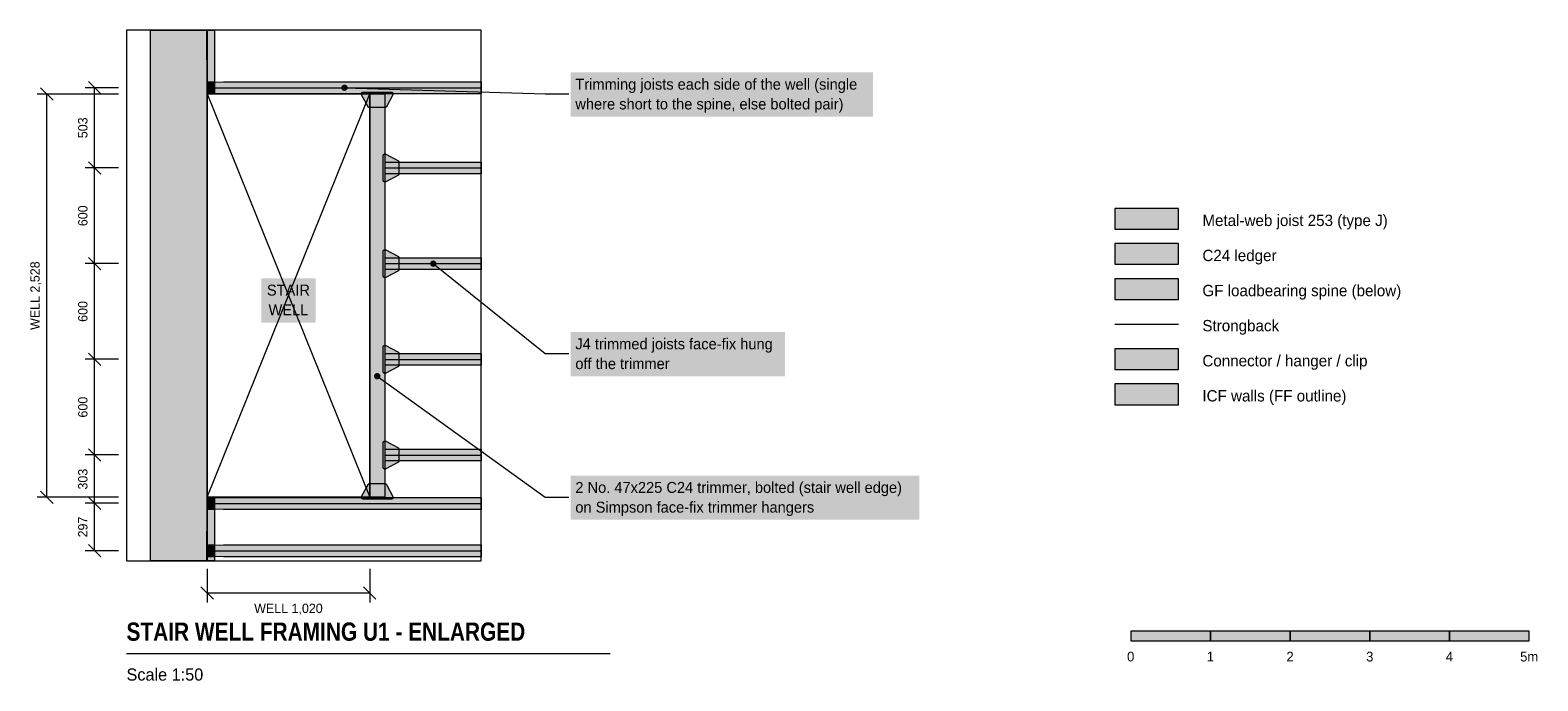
# Model space of a CAD drawing. Header units: millimetres. Extents: x -754 to 8705, y 1433 to 5512.
import ezdxf
from ezdxf.enums import TextEntityAlignment as Align

# ---------------------------------------------------------------- set-up
doc = ezdxf.new("R2010")
doc.units = ezdxf.units.MM
doc.linetypes.add('DASHED', pattern=[1.524, 1.27, -0.254])
for name, color, linetype in [('FILL-C_595961', 7, 'Continuous'), ('FILL-C_B27326', 7, 'Continuous'), ('FILL-EPS', 7, 'Continuous'), ('FILL-INK', 7, 'Continuous'), ('FILL-LIGHT', 7, 'Continuous'), ('FILL-TIMBER', 7, 'Continuous'), ('FILL-TLS_BLUE', 7, 'Continuous'), ('FILL-WHITE', 7, 'Continuous'), ('LINE-C_735940', 7, 'Continuous'), ('LINE-C_B27326', 7, 'Continuous'), ('LINE-GREY', 7, 'Continuous'), ('LINE-INK', 7, 'Continuous'), ('LINE-RED-DASH', 7, 'DASHED'), ('LINE-STEEL_GREY', 7, 'Continuous'), ('LINE-STEEL_GREY-DASH', 7, 'DASHED'), ('LINE-TLS_BLUE', 7, 'Continuous'), ('TEXT-C_B27326', 7, 'Continuous'), ('TEXT-INK', 7, 'Continuous'), ('TEXT-STEEL_GREY', 7, 'Continuous'), ('TEXT-TLS_BLUE', 7, 'Continuous')]:
    doc.layers.add(name, color=color, linetype=linetype)
doc.styles.add('OpenSansCondensed-Bold', font='OpenSansCondensed-Bold.ttf')

msp = doc.modelspace()

# ---------------------------------------------------------------- hatches: boundary and pattern name
at = {"layer": 'FILL-C_595961', "true_color": 0x595961}
h = msp.add_hatch(color=251, dxfattribs=at)
h.dxf.hatch_style = 1
h.paths.add_polyline_path([(1373, 5027.5), (1372, 5027.7), (1371.1, 5027.9), (1370.2, 5028.3), (1369.3, 5028.7), (1368.4, 5029.2), (1367.7, 5029.8), (1366.9, 5030.4), (1366.3, 5031.2), (1365.7, 5032), (1365.2, 5032.8), (1325.2, 5107.8), (1324.8, 5108.7), (1324.4, 5109.6), (1324.2, 5110.6), (1324, 5111.5), (1324, 5112.5), (1324, 5114.5), (1324, 5115.5), (1324.2, 5116.5), (1324.4, 5117.4), (1324.8, 5118.3), (1325.2, 5119.2), (1325.7, 5120.1), (1326.3, 5120.8), (1326.9, 5121.6), (1327.7, 5122.2), (1328.4, 5122.8), (1329.3, 5123.3), (1330.2, 5123.7), (1331.1, 5124.1), (1332, 5124.3), (1333, 5124.5), (1334, 5124.5), (1512, 5124.5), (1513, 5124.5), (1514, 5124.3), (1514.9, 5124.1), (1515.8, 5123.7), (1516.7, 5123.3), (1517.6, 5122.8), (1518.3, 5122.2), (1519.1, 5121.6), (1519.7, 5120.8), (1520.3, 5120.1), (1520.8, 5119.2), (1521.2, 5118.3), (1521.6, 5117.4), (1521.8, 5116.5), (1522, 5115.5), (1522, 5114.5), (1522, 5112.5), (1522, 5111.5), (1521.8, 5110.6), (1521.6, 5109.6), (1521.2, 5108.7), (1520.8, 5107.8), (1480.8, 5032.8), (1480.3, 5032), (1479.7, 5031.2), (1479.1, 5030.4), (1478.3, 5029.8), (1477.6, 5029.2), (1476.7, 5028.7), (1475.8, 5028.3), (1474.9, 5027.9), (1474, 5027.7), (1473, 5027.5), (1472, 5027.5), (1374, 5027.5)])
h = msp.add_hatch(color=251, dxfattribs=at)
h.dxf.hatch_style = 1
h.paths.add_polyline_path([(1470, 4560.6), (1469, 4560.8), (1468.1, 4561), (1467.2, 4561.4), (1466.3, 4561.8), (1465.4, 4562.3), (1464.7, 4562.9), (1463.9, 4563.5), (1463.3, 4564.3), (1462.7, 4565), (1462.2, 4565.9), (1461.8, 4566.8), (1461.4, 4567.7), (1461.2, 4568.6), (1461, 4569.6), (1461, 4570.6), (1461, 4726.6), (1461, 4727.6), (1461.2, 4728.6), (1461.4, 4729.5), (1461.8, 4730.4), (1462.2, 4731.3), (1462.7, 4732.2), (1463.3, 4732.9), (1463.9, 4733.7), (1464.7, 4734.3), (1465.4, 4734.9), (1466.3, 4735.4), (1467.2, 4735.8), (1468.1, 4736.2), (1469, 4736.4), (1470, 4736.6), (1471, 4736.6), (1473, 4736.6), (1474, 4736.6), (1474.9, 4736.4), (1475.9, 4736.2), (1476.8, 4735.8), (1477.7, 4735.4), (1552.7, 4695.4), (1553.5, 4694.9), (1554.3, 4694.3), (1555.1, 4693.7), (1555.7, 4692.9), (1556.3, 4692.2), (1556.8, 4691.3), (1557.2, 4690.4), (1557.6, 4689.5), (1557.8, 4688.6), (1558, 4687.6), (1558, 4686.6), (1558, 4610.6), (1558, 4609.6), (1557.8, 4608.6), (1557.6, 4607.7), (1557.2, 4606.8), (1556.8, 4605.9), (1556.3, 4605), (1555.7, 4604.3), (1555.1, 4603.5), (1554.3, 4602.9), (1553.5, 4602.3), (1552.7, 4601.8), (1477.7, 4561.8), (1476.8, 4561.4), (1475.9, 4561), (1474.9, 4560.8), (1474, 4560.6), (1473, 4560.6), (1471, 4560.6)])
h = msp.add_hatch(color=251, dxfattribs=at)
h.dxf.hatch_style = 1
h.paths.add_polyline_path([(1470, 3960.6), (1469, 3960.8), (1468.1, 3961), (1467.2, 3961.4), (1466.3, 3961.8), (1465.4, 3962.3), (1464.7, 3962.9), (1463.9, 3963.5), (1463.3, 3964.3), (1462.7, 3965), (1462.2, 3965.9), (1461.8, 3966.8), (1461.4, 3967.7), (1461.2, 3968.6), (1461, 3969.6), (1461, 3970.6), (1461, 4126.6), (1461, 4127.6), (1461.2, 4128.6), (1461.4, 4129.5), (1461.8, 4130.4), (1462.2, 4131.3), (1462.7, 4132.2), (1463.3, 4132.9), (1463.9, 4133.7), (1464.7, 4134.3), (1465.4, 4134.9), (1466.3, 4135.4), (1467.2, 4135.8), (1468.1, 4136.2), (1469, 4136.4), (1470, 4136.6), (1471, 4136.6), (1473, 4136.6), (1474, 4136.6), (1474.9, 4136.4), (1475.9, 4136.2), (1476.8, 4135.8), (1477.7, 4135.4), (1552.7, 4095.4), (1553.5, 4094.9), (1554.3, 4094.3), (1555.1, 4093.7), (1555.7, 4092.9), (1556.3, 4092.2), (1556.8, 4091.3), (1557.2, 4090.4), (1557.6, 4089.5), (1557.8, 4088.6), (1558, 4087.6), (1558, 4086.6), (1558, 4010.6), (1558, 4009.6), (1557.8, 4008.6), (1557.6, 4007.7), (1557.2, 4006.8), (1556.8, 4005.9), (1556.3, 4005), (1555.7, 4004.3), (1555.1, 4003.5), (1554.3, 4002.9), (1553.5, 4002.3), (1552.7, 4001.8), (1477.7, 3961.8), (1476.8, 3961.4), (1475.9, 3961), (1474.9, 3960.8), (1474, 3960.6), (1473, 3960.6), (1471, 3960.6)])
h = msp.add_hatch(color=251, dxfattribs=at)
h.dxf.hatch_style = 1
h.paths.add_polyline_path([(1470, 3360.6), (1469, 3360.8), (1468.1, 3361), (1467.2, 3361.4), (1466.3, 3361.8), (1465.4, 3362.3), (1464.7, 3362.9), (1463.9, 3363.5), (1463.3, 3364.3), (1462.7, 3365), (1462.2, 3365.9), (1461.8, 3366.8), (1461.4, 3367.7), (1461.2, 3368.6), (1461, 3369.6), (1461, 3370.6), (1461, 3526.6), (1461, 3527.6), (1461.2, 3528.6), (1461.4, 3529.5), (1461.8, 3530.4), (1462.2, 3531.3), (1462.7, 3532.2), (1463.3, 3532.9), (1463.9, 3533.7), (1464.7, 3534.3), (1465.4, 3534.9), (1466.3, 3535.4), (1467.2, 3535.8), (1468.1, 3536.2), (1469, 3536.4), (1470, 3536.6), (1471, 3536.6), (1473, 3536.6), (1474, 3536.6), (1474.9, 3536.4), (1475.9, 3536.2), (1476.8, 3535.8), (1477.7, 3535.4), (1552.7, 3495.4), (1553.5, 3494.9), (1554.3, 3494.3), (1555.1, 3493.7), (1555.7, 3492.9), (1556.3, 3492.2), (1556.8, 3491.3), (1557.2, 3490.4), (1557.6, 3489.5), (1557.8, 3488.6), (1558, 3487.6), (1558, 3486.6), (1558, 3410.6), (1558, 3409.6), (1557.8, 3408.6), (1557.6, 3407.7), (1557.2, 3406.8), (1556.8, 3405.9), (1556.3, 3405), (1555.7, 3404.3), (1555.1, 3403.5), (1554.3, 3402.9), (1553.5, 3402.3), (1552.7, 3401.8), (1477.7, 3361.8), (1476.8, 3361.4), (1475.9, 3361), (1474.9, 3360.8), (1474, 3360.6), (1473, 3360.6), (1471, 3360.6)])
h = msp.add_hatch(color=251, dxfattribs=at)
h.dxf.hatch_style = 1
h.paths.add_polyline_path([(6050, 3384.5), (6450, 3384.5), (6450, 3514.5), (6050, 3514.5)])
h = msp.add_hatch(color=251, dxfattribs=at)
h.dxf.hatch_style = 1
h.paths.add_polyline_path([(1470, 2760.6), (1469, 2760.8), (1468.1, 2761), (1467.2, 2761.4), (1466.3, 2761.8), (1465.4, 2762.3), (1464.7, 2762.9), (1463.9, 2763.5), (1463.3, 2764.3), (1462.7, 2765), (1462.2, 2765.9), (1461.8, 2766.8), (1461.4, 2767.7), (1461.2, 2768.6), (1461, 2769.6), (1461, 2770.6), (1461, 2926.6), (1461, 2927.6), (1461.2, 2928.6), (1461.4, 2929.5), (1461.8, 2930.4), (1462.2, 2931.3), (1462.7, 2932.2), (1463.3, 2932.9), (1463.9, 2933.7), (1464.7, 2934.3), (1465.4, 2934.9), (1466.3, 2935.4), (1467.2, 2935.8), (1468.1, 2936.2), (1469, 2936.4), (1470, 2936.6), (1471, 2936.6), (1473, 2936.6), (1474, 2936.6), (1474.9, 2936.4), (1475.9, 2936.2), (1476.8, 2935.8), (1477.7, 2935.4), (1552.7, 2895.4), (1553.5, 2894.9), (1554.3, 2894.3), (1555.1, 2893.7), (1555.7, 2892.9), (1556.3, 2892.2), (1556.8, 2891.3), (1557.2, 2890.4), (1557.6, 2889.5), (1557.8, 2888.6), (1558, 2887.6), (1558, 2886.6), (1558, 2810.6), (1558, 2809.6), (1557.8, 2808.6), (1557.6, 2807.7), (1557.2, 2806.8), (1556.8, 2805.9), (1556.3, 2805), (1555.7, 2804.3), (1555.1, 2803.5), (1554.3, 2802.9), (1553.5, 2802.3), (1552.7, 2801.8), (1477.7, 2761.8), (1476.8, 2761.4), (1475.9, 2761), (1474.9, 2760.8), (1474, 2760.6), (1473, 2760.6), (1471, 2760.6)])
h = msp.add_hatch(color=251, dxfattribs=at)
h.dxf.hatch_style = 1
h.paths.add_polyline_path([(1333, 2572.5), (1332, 2572.7), (1331.1, 2572.9), (1330.2, 2573.3), (1329.3, 2573.7), (1328.4, 2574.2), (1327.7, 2574.8), (1326.9, 2575.4), (1326.3, 2576.2), (1325.7, 2576.9), (1325.2, 2577.8), (1324.8, 2578.7), (1324.4, 2579.6), (1324.2, 2580.5), (1324, 2581.5), (1324, 2582.5), (1324, 2584.5), (1324, 2585.5), (1324.2, 2586.4), (1324.4, 2587.4), (1324.8, 2588.3), (1325.2, 2589.2), (1365.2, 2664.2), (1365.7, 2665), (1366.3, 2665.8), (1366.9, 2666.6), (1367.7, 2667.2), (1368.4, 2667.8), (1369.3, 2668.3), (1370.2, 2668.7), (1371.1, 2669.1), (1372, 2669.3), (1373, 2669.5), (1374, 2669.5), (1472, 2669.5), (1473, 2669.5), (1474, 2669.3), (1474.9, 2669.1), (1475.8, 2668.7), (1476.7, 2668.3), (1477.6, 2667.8), (1478.3, 2667.2), (1479.1, 2666.6), (1479.7, 2665.8), (1480.3, 2665), (1480.8, 2664.2), (1520.8, 2589.2), (1521.2, 2588.3), (1521.6, 2587.4), (1521.8, 2586.4), (1522, 2585.5), (1522, 2584.5), (1522, 2582.5), (1522, 2581.5), (1521.8, 2580.5), (1521.6, 2579.6), (1521.2, 2578.7), (1520.8, 2577.8), (1520.3, 2576.9), (1519.7, 2576.2), (1519.1, 2575.4), (1518.3, 2574.8), (1517.6, 2574.2), (1516.7, 2573.7), (1515.8, 2573.3), (1514.9, 2572.9), (1514, 2572.7), (1513, 2572.5), (1512, 2572.5), (1334, 2572.5)])
at = {"layer": 'FILL-C_B27326', "true_color": 0xb27326}
h = msp.add_hatch(color=35, dxfattribs=at)
h.dxf.hatch_style = 1
h.paths.add_polyline_path([(1376, 5112.5), (1470, 5112.5), (1470, 2584.5), (1376, 2584.5)])
h = msp.add_hatch(color=35, dxfattribs=at)
h.dxf.hatch_style = 1
h.paths.add_polyline_path([(1443, 3342.9), (1442.3, 3348.1), (1440.3, 3352.9), (1437.1, 3357), (1433, 3360.2), (1428.2, 3362.2), (1423, 3362.9), (1417.8, 3362.2), (1413, 3360.2), (1408.9, 3357), (1405.7, 3352.9), (1403.7, 3348.1), (1403, 3342.9), (1403.7, 3337.7), (1405.7, 3332.9), (1408.9, 3328.8), (1413, 3325.6), (1417.8, 3323.6), (1423, 3322.9), (1428.2, 3323.6), (1433, 3325.6), (1437.1, 3328.8), (1440.3, 3332.9), (1442.3, 3337.7)])
at = {"layer": 'FILL-EPS', "true_color": 0xd9e8f7}
h = msp.add_hatch(color=254, dxfattribs=at)
h.dxf.hatch_style = 1
h.paths.add_polyline_path([(358.6, 5115.5), (358.6, 5187.5), (458.3, 5188.7), (2076, 5188.7), (2076, 5114.3), (458.3, 5114.3)])
h = msp.add_hatch(color=254, dxfattribs=at)
h.dxf.hatch_style = 1
h.paths.add_polyline_path([(1473, 4612.6), (1473, 4684.6), (1528, 4685.8), (2076, 4685.8), (2076, 4611.4), (1528, 4611.4)])
h = msp.add_hatch(color=254, dxfattribs=at)
h.dxf.hatch_style = 1
h.paths.add_polyline_path([(6050, 4264.5), (6450, 4264.5), (6450, 4394.5), (6050, 4394.5)])
h = msp.add_hatch(color=254, dxfattribs=at)
h.dxf.hatch_style = 1
h.paths.add_polyline_path([(1473, 4012.6), (1473, 4084.6), (1528, 4085.8), (2076, 4085.8), (2076, 4011.4), (1528, 4011.4)])
h = msp.add_hatch(color=254, dxfattribs=at)
h.dxf.hatch_style = 1
h.paths.add_polyline_path([(1473, 3412.6), (1473, 3484.6), (1528, 3485.8), (2076, 3485.8), (2076, 3411.4), (1528, 3411.4)])
h = msp.add_hatch(color=254, dxfattribs=at)
h.dxf.hatch_style = 1
h.paths.add_polyline_path([(1473, 2812.6), (1473, 2884.6), (1528, 2885.8), (2076, 2885.8), (2076, 2811.4), (1528, 2811.4)])
h = msp.add_hatch(color=254, dxfattribs=at)
h.dxf.hatch_style = 1
h.paths.add_polyline_path([(358.6, 2509.5), (358.6, 2581.5), (458.3, 2582.7), (2076, 2582.7), (2076, 2508.3), (458.3, 2508.3)])
h = msp.add_hatch(color=254, dxfattribs=at)
h.dxf.hatch_style = 1
h.paths.add_polyline_path([(358.6, 2212.6), (358.6, 2284.6), (458.3, 2285.8), (2076, 2285.8), (2076, 2211.4), (458.3, 2211.4)])
at = {"layer": 'FILL-INK', "true_color": 0x14141a}
h = msp.add_hatch(color=250, dxfattribs=at)
h.dxf.hatch_style = 1
h.paths.add_polyline_path([(6150, 1684.5), (6650, 1684.5), (6650, 1744.5), (6150, 1744.5)])
h = msp.add_hatch(color=250, dxfattribs=at)
h.dxf.hatch_style = 1
h.paths.add_polyline_path([(7150, 1684.5), (7650, 1684.5), (7650, 1744.5), (7150, 1744.5)])
h = msp.add_hatch(color=250, dxfattribs=at)
h.dxf.hatch_style = 1
h.paths.add_polyline_path([(8150, 1684.5), (8650, 1684.5), (8650, 1744.5), (8150, 1744.5)])
at = {"layer": 'FILL-LIGHT', "true_color": 0xdedee0}
h = msp.add_hatch(color=254, dxfattribs=at)
h.dxf.hatch_style = 1
h.paths.add_polyline_path([(0, 5512.5), (355.6, 5512.5), (355.6, 2184.5), (0, 2184.5)])
h = msp.add_hatch(color=254, dxfattribs=at)
h.dxf.hatch_style = 1
h.paths.add_polyline_path([(6050, 3164.5), (6450, 3164.5), (6450, 3294.5), (6050, 3294.5)])
at = {"layer": 'FILL-TIMBER', "true_color": 0xedcc99}
h = msp.add_hatch(color=31, dxfattribs=at)
h.dxf.hatch_style = 1
h.paths.add_polyline_path([(353.6, 5504.5), (355.6, 5504.5), (355.6, 5326.5), (353.6, 5326.5)])
h = msp.add_hatch(color=31, dxfattribs=at)
h.dxf.hatch_style = 1
h.paths.add_polyline_path([(355.6, 5512.5), (402.6, 5512.5), (402.6, 5115.5), (355.6, 5115.5)])
h = msp.add_hatch(color=31, dxfattribs=at)
h.dxf.hatch_style = 1
h.paths.add_polyline_path([(358.6, 5189), (402.6, 5189), (402.6, 5114), (358.6, 5114)])
h = msp.add_hatch(color=31, dxfattribs=at)
h.dxf.hatch_style = 1
h.paths.add_polyline_path([(6050, 4044.5), (6450, 4044.5), (6450, 4174.5), (6050, 4174.5)])
at = {"layer": 'FILL-TIMBER', "true_color": 0xe6dbcc}
h = msp.add_hatch(color=254, dxfattribs=at)
h.dxf.hatch_style = 1
h.paths.add_polyline_path([(6050, 3824.5), (6450, 3824.5), (6450, 3954.5), (6050, 3954.5)])
at = {"layer": 'FILL-TIMBER', "true_color": 0xedcc99}
h = msp.add_hatch(color=31, dxfattribs=at)
h.dxf.hatch_style = 1
h.paths.add_polyline_path([(355.6, 2581.5), (402.6, 2581.5), (402.6, 2184.5), (355.6, 2184.5)])
h = msp.add_hatch(color=31, dxfattribs=at)
h.dxf.hatch_style = 1
h.paths.add_polyline_path([(358.6, 2583), (402.6, 2583), (402.6, 2508), (358.6, 2508)])
h = msp.add_hatch(color=31, dxfattribs=at)
h.dxf.hatch_style = 1
h.paths.add_polyline_path([(353.6, 2370.5), (355.6, 2370.5), (355.6, 2192.5), (353.6, 2192.5)])
h = msp.add_hatch(color=31, dxfattribs=at)
h.dxf.hatch_style = 1
h.paths.add_polyline_path([(358.6, 2286.1), (402.6, 2286.1), (402.6, 2211.1), (358.6, 2211.1)])
at = {"layer": 'FILL-TLS_BLUE', "true_color": 0x1a5999}
h = msp.add_hatch(color=154, dxfattribs=at)
h.dxf.hatch_style = 1
h.paths.add_polyline_path([(1237.3, 5151.5), (1236.6, 5156.7), (1234.6, 5161.5), (1231.4, 5165.6), (1227.3, 5168.8), (1222.5, 5170.8), (1217.3, 5171.5), (1212.1, 5170.8), (1207.3, 5168.8), (1203.2, 5165.6), (1200, 5161.5), (1198, 5156.7), (1197.3, 5151.5), (1198, 5146.3), (1200, 5141.5), (1203.2, 5137.4), (1207.3, 5134.2), (1212.1, 5132.2), (1217.3, 5131.5), (1222.5, 5132.2), (1227.3, 5134.2), (1231.4, 5137.4), (1234.6, 5141.5), (1236.6, 5146.3)])
h = msp.add_hatch(color=154, dxfattribs=at)
h.dxf.hatch_style = 1
h.paths.add_polyline_path([(1794.5, 4048.6), (1793.8, 4053.8), (1791.8, 4058.6), (1788.6, 4062.7), (1784.5, 4065.9), (1779.7, 4067.9), (1774.5, 4068.6), (1769.3, 4067.9), (1764.5, 4065.9), (1760.4, 4062.7), (1757.2, 4058.6), (1755.2, 4053.8), (1754.5, 4048.6), (1755.2, 4043.4), (1757.2, 4038.6), (1760.4, 4034.5), (1764.5, 4031.3), (1769.3, 4029.3), (1774.5, 4028.6), (1779.7, 4029.3), (1784.5, 4031.3), (1788.6, 4034.5), (1791.8, 4038.6), (1793.8, 4043.4)])
at = {"layer": 'FILL-WHITE', "true_color": 0xffffff}
h = msp.add_hatch(color=7, dxfattribs=at)
h.dxf.hatch_style = 1
h.paths.add_polyline_path([(2636, 4970.6), (4532.7, 4970.6), (4532.7, 5248.2), (2636, 5248.2)])
h = msp.add_hatch(color=7, dxfattribs=at)
h.dxf.hatch_style = 1
h.paths.add_polyline_path([(695.5, 3679.7), (1036.1, 3679.7), (1036.1, 3957.3), (695.5, 3957.3)])
h = msp.add_hatch(color=7, dxfattribs=at)
h.dxf.hatch_style = 1
h.paths.add_polyline_path([(2636, 3342.6), (3982.3, 3342.6), (3982.3, 3620.2), (2636, 3620.2)])
h = msp.add_hatch(color=7, dxfattribs=at)
h.dxf.hatch_style = 1
h.paths.add_polyline_path([(2636, 2442.6), (4824, 2442.6), (4824, 2720.2), (2636, 2720.2)])
h = msp.add_hatch(color=7, dxfattribs=at)
h.dxf.hatch_style = 1
h.paths.add_polyline_path([(6650, 1684.5), (7150, 1684.5), (7150, 1744.5), (6650, 1744.5)])
h = msp.add_hatch(color=7, dxfattribs=at)
h.dxf.hatch_style = 1
h.paths.add_polyline_path([(7650, 1684.5), (8150, 1684.5), (8150, 1744.5), (7650, 1744.5)])

# ---------------------------------------------------------------- linework, layer by layer
at = {"layer": 'LINE-C_735940', "lineweight": 5}
msp.add_lwpolyline([(6050, 3824.5), (6450, 3824.5), (6450, 3954.5), (6050, 3954.5)], close=True, dxfattribs=at)
at = {"layer": 'LINE-C_B27326', "lineweight": 5}
for p, q in [((1423, 3342.9), (2476, 2584.5)), ((2476, 2584.5), (2626, 2584.5))]:
    msp.add_line(p, q, dxfattribs=at)
for points in [[(353.6, 5504.5), (355.6, 5504.5), (355.6, 5326.5), (353.6, 5326.5)], [(355.6, 5512.5), (402.6, 5512.5), (402.6, 5115.5), (355.6, 5115.5)], [(358.6, 5189), (402.6, 5189), (402.6, 5114), (358.6, 5114)], [(1376, 5112.5), (1470, 5112.5), (1470, 2584.5), (1376, 2584.5)], [(6050, 4044.5), (6450, 4044.5), (6450, 4174.5), (6050, 4174.5)], [(355.6, 2581.5), (402.6, 2581.5), (402.6, 2184.5), (355.6, 2184.5)], [(358.6, 2583), (402.6, 2583), (402.6, 2508), (358.6, 2508)], [(353.6, 2370.5), (355.6, 2370.5), (355.6, 2192.5), (353.6, 2192.5)], [(358.6, 2286.1), (402.6, 2286.1), (402.6, 2211.1), (358.6, 2211.1)]]:
    msp.add_lwpolyline(points, close=True, dxfattribs=at)
at = {"layer": 'LINE-GREY', "lineweight": 5}
for points in [[(0, 5512.5), (355.6, 5512.5), (355.6, 2184.5), (0, 2184.5)], [(6050, 3164.5), (6450, 3164.5), (6450, 3294.5), (6050, 3294.5)]]:
    msp.add_lwpolyline(points, close=True, dxfattribs=at)
at = {"layer": 'LINE-INK', "lineweight": 5}
for p, q in [((-200, 5112), (-710, 5112)), ((-611.1, 5073.1), (-688.9, 5150.9)), ((-650, 2584), (-650, 5112)), ((-200, 5152), (-410, 5152)), ((-311.1, 5113.1), (-388.9, 5190.9)), ((-350, 2249), (-350, 5152)), ((-200, 4649), (-410, 4649)), ((-311.1, 4610.1), (-388.9, 4687.9)), ((-311.1, 4010.1), (-388.9, 4087.9)), ((-200, 4049), (-410, 4049)), ((-200, 3449), (-410, 3449)), ((-311.1, 3410.1), (-388.9, 3487.9)), ((-200, 2849), (-410, 2849)), ((-311.1, 2810.1), (-388.9, 2887.9)), ((-200, 2584), (-710, 2584)), ((-611.1, 2545.1), (-688.9, 2622.9)), ((-311.1, 2507.1), (-388.9, 2584.9)), ((-200, 2546), (-410, 2546)), ((-311.1, 2210.1), (-388.9, 2287.9)), ((-200, 2249), (-410, 2249)), ((356, 2134.5), (356, 1924.5)), ((1376, 2134.5), (1376, 1924.5)), ((317.1, 2023.4), (394.9, 1945.6)), ((1337.1, 2023.4), (1414.9, 1945.6)), ((356, 1984.5), (1376, 1984.5)), ((-150, 1604.5), (2883.9, 1604.5))]:
    msp.add_line(p, q, dxfattribs=at)
for points in [[(1373, 5027.5), (1372, 5027.7), (1371.1, 5027.9), (1370.2, 5028.3), (1369.3, 5028.7), (1368.4, 5029.2), (1367.7, 5029.8), (1366.9, 5030.4), (1366.3, 5031.2), (1365.7, 5032), (1365.2, 5032.8), (1325.2, 5107.8), (1324.8, 5108.7), (1324.4, 5109.6), (1324.2, 5110.6), (1324, 5111.5), (1324, 5112.5), (1324, 5114.5), (1324, 5115.5), (1324.2, 5116.5), (1324.4, 5117.4), (1324.8, 5118.3), (1325.2, 5119.2), (1325.7, 5120.1), (1326.3, 5120.8), (1326.9, 5121.6), (1327.7, 5122.2), (1328.4, 5122.8), (1329.3, 5123.3), (1330.2, 5123.7), (1331.1, 5124.1), (1332, 5124.3), (1333, 5124.5), (1334, 5124.5), (1512, 5124.5), (1513, 5124.5), (1514, 5124.3), (1514.9, 5124.1), (1515.8, 5123.7), (1516.7, 5123.3), (1517.6, 5122.8), (1518.3, 5122.2), (1519.1, 5121.6), (1519.7, 5120.8), (1520.3, 5120.1), (1520.8, 5119.2), (1521.2, 5118.3), (1521.6, 5117.4), (1521.8, 5116.5), (1522, 5115.5), (1522, 5114.5), (1522, 5112.5), (1522, 5111.5), (1521.8, 5110.6), (1521.6, 5109.6), (1521.2, 5108.7), (1520.8, 5107.8), (1480.8, 5032.8), (1480.3, 5032), (1479.7, 5031.2), (1479.1, 5030.4), (1478.3, 5029.8), (1477.6, 5029.2), (1476.7, 5028.7), (1475.8, 5028.3), (1474.9, 5027.9), (1474, 5027.7), (1473, 5027.5), (1472, 5027.5), (1374, 5027.5)], [(1470, 4560.6), (1469, 4560.8), (1468.1, 4561), (1467.2, 4561.4), (1466.3, 4561.8), (1465.4, 4562.3), (1464.7, 4562.9), (1463.9, 4563.5), (1463.3, 4564.3), (1462.7, 4565), (1462.2, 4565.9), (1461.8, 4566.8), (1461.4, 4567.7), (1461.2, 4568.6), (1461, 4569.6), (1461, 4570.6), (1461, 4726.6), (1461, 4727.6), (1461.2, 4728.6), (1461.4, 4729.5), (1461.8, 4730.4), (1462.2, 4731.3), (1462.7, 4732.2), (1463.3, 4732.9), (1463.9, 4733.7), (1464.7, 4734.3), (1465.4, 4734.9), (1466.3, 4735.4), (1467.2, 4735.8), (1468.1, 4736.2), (1469, 4736.4), (1470, 4736.6), (1471, 4736.6), (1473, 4736.6), (1474, 4736.6), (1474.9, 4736.4), (1475.9, 4736.2), (1476.8, 4735.8), (1477.7, 4735.4), (1552.7, 4695.4), (1553.5, 4694.9), (1554.3, 4694.3), (1555.1, 4693.7), (1555.7, 4692.9), (1556.3, 4692.2), (1556.8, 4691.3), (1557.2, 4690.4), (1557.6, 4689.5), (1557.8, 4688.6), (1558, 4687.6), (1558, 4686.6), (1558, 4610.6), (1558, 4609.6), (1557.8, 4608.6), (1557.6, 4607.7), (1557.2, 4606.8), (1556.8, 4605.9), (1556.3, 4605), (1555.7, 4604.3), (1555.1, 4603.5), (1554.3, 4602.9), (1553.5, 4602.3), (1552.7, 4601.8), (1477.7, 4561.8), (1476.8, 4561.4), (1475.9, 4561), (1474.9, 4560.8), (1474, 4560.6), (1473, 4560.6), (1471, 4560.6)], [(1470, 3960.6), (1469, 3960.8), (1468.1, 3961), (1467.2, 3961.4), (1466.3, 3961.8), (1465.4, 3962.3), (1464.7, 3962.9), (1463.9, 3963.5), (1463.3, 3964.3), (1462.7, 3965), (1462.2, 3965.9), (1461.8, 3966.8), (1461.4, 3967.7), (1461.2, 3968.6), (1461, 3969.6), (1461, 3970.6), (1461, 4126.6), (1461, 4127.6), (1461.2, 4128.6), (1461.4, 4129.5), (1461.8, 4130.4), (1462.2, 4131.3), (1462.7, 4132.2), (1463.3, 4132.9), (1463.9, 4133.7), (1464.7, 4134.3), (1465.4, 4134.9), (1466.3, 4135.4), (1467.2, 4135.8), (1468.1, 4136.2), (1469, 4136.4), (1470, 4136.6), (1471, 4136.6), (1473, 4136.6), (1474, 4136.6), (1474.9, 4136.4), (1475.9, 4136.2), (1476.8, 4135.8), (1477.7, 4135.4), (1552.7, 4095.4), (1553.5, 4094.9), (1554.3, 4094.3), (1555.1, 4093.7), (1555.7, 4092.9), (1556.3, 4092.2), (1556.8, 4091.3), (1557.2, 4090.4), (1557.6, 4089.5), (1557.8, 4088.6), (1558, 4087.6), (1558, 4086.6), (1558, 4010.6), (1558, 4009.6), (1557.8, 4008.6), (1557.6, 4007.7), (1557.2, 4006.8), (1556.8, 4005.9), (1556.3, 4005), (1555.7, 4004.3), (1555.1, 4003.5), (1554.3, 4002.9), (1553.5, 4002.3), (1552.7, 4001.8), (1477.7, 3961.8), (1476.8, 3961.4), (1475.9, 3961), (1474.9, 3960.8), (1474, 3960.6), (1473, 3960.6), (1471, 3960.6)], [(1470, 3360.6), (1469, 3360.8), (1468.1, 3361), (1467.2, 3361.4), (1466.3, 3361.8), (1465.4, 3362.3), (1464.7, 3362.9), (1463.9, 3363.5), (1463.3, 3364.3), (1462.7, 3365), (1462.2, 3365.9), (1461.8, 3366.8), (1461.4, 3367.7), (1461.2, 3368.6), (1461, 3369.6), (1461, 3370.6), (1461, 3526.6), (1461, 3527.6), (1461.2, 3528.6), (1461.4, 3529.5), (1461.8, 3530.4), (1462.2, 3531.3), (1462.7, 3532.2), (1463.3, 3532.9), (1463.9, 3533.7), (1464.7, 3534.3), (1465.4, 3534.9), (1466.3, 3535.4), (1467.2, 3535.8), (1468.1, 3536.2), (1469, 3536.4), (1470, 3536.6), (1471, 3536.6), (1473, 3536.6), (1474, 3536.6), (1474.9, 3536.4), (1475.9, 3536.2), (1476.8, 3535.8), (1477.7, 3535.4), (1552.7, 3495.4), (1553.5, 3494.9), (1554.3, 3494.3), (1555.1, 3493.7), (1555.7, 3492.9), (1556.3, 3492.2), (1556.8, 3491.3), (1557.2, 3490.4), (1557.6, 3489.5), (1557.8, 3488.6), (1558, 3487.6), (1558, 3486.6), (1558, 3410.6), (1558, 3409.6), (1557.8, 3408.6), (1557.6, 3407.7), (1557.2, 3406.8), (1556.8, 3405.9), (1556.3, 3405), (1555.7, 3404.3), (1555.1, 3403.5), (1554.3, 3402.9), (1553.5, 3402.3), (1552.7, 3401.8), (1477.7, 3361.8), (1476.8, 3361.4), (1475.9, 3361), (1474.9, 3360.8), (1474, 3360.6), (1473, 3360.6), (1471, 3360.6)], [(6050, 3384.5), (6450, 3384.5), (6450, 3514.5), (6050, 3514.5)], [(1470, 2760.6), (1469, 2760.8), (1468.1, 2761), (1467.2, 2761.4), (1466.3, 2761.8), (1465.4, 2762.3), (1464.7, 2762.9), (1463.9, 2763.5), (1463.3, 2764.3), (1462.7, 2765), (1462.2, 2765.9), (1461.8, 2766.8), (1461.4, 2767.7), (1461.2, 2768.6), (1461, 2769.6), (1461, 2770.6), (1461, 2926.6), (1461, 2927.6), (1461.2, 2928.6), (1461.4, 2929.5), (1461.8, 2930.4), (1462.2, 2931.3), (1462.7, 2932.2), (1463.3, 2932.9), (1463.9, 2933.7), (1464.7, 2934.3), (1465.4, 2934.9), (1466.3, 2935.4), (1467.2, 2935.8), (1468.1, 2936.2), (1469, 2936.4), (1470, 2936.6), (1471, 2936.6), (1473, 2936.6), (1474, 2936.6), (1474.9, 2936.4), (1475.9, 2936.2), (1476.8, 2935.8), (1477.7, 2935.4), (1552.7, 2895.4), (1553.5, 2894.9), (1554.3, 2894.3), (1555.1, 2893.7), (1555.7, 2892.9), (1556.3, 2892.2), (1556.8, 2891.3), (1557.2, 2890.4), (1557.6, 2889.5), (1557.8, 2888.6), (1558, 2887.6), (1558, 2886.6), (1558, 2810.6), (1558, 2809.6), (1557.8, 2808.6), (1557.6, 2807.7), (1557.2, 2806.8), (1556.8, 2805.9), (1556.3, 2805), (1555.7, 2804.3), (1555.1, 2803.5), (1554.3, 2802.9), (1553.5, 2802.3), (1552.7, 2801.8), (1477.7, 2761.8), (1476.8, 2761.4), (1475.9, 2761), (1474.9, 2760.8), (1474, 2760.6), (1473, 2760.6), (1471, 2760.6)], [(1333, 2572.5), (1332, 2572.7), (1331.1, 2572.9), (1330.2, 2573.3), (1329.3, 2573.7), (1328.4, 2574.2), (1327.7, 2574.8), (1326.9, 2575.4), (1326.3, 2576.2), (1325.7, 2576.9), (1325.2, 2577.8), (1324.8, 2578.7), (1324.4, 2579.6), (1324.2, 2580.5), (1324, 2581.5), (1324, 2582.5), (1324, 2584.5), (1324, 2585.5), (1324.2, 2586.4), (1324.4, 2587.4), (1324.8, 2588.3), (1325.2, 2589.2), (1365.2, 2664.2), (1365.7, 2665), (1366.3, 2665.8), (1366.9, 2666.6), (1367.7, 2667.2), (1368.4, 2667.8), (1369.3, 2668.3), (1370.2, 2668.7), (1371.1, 2669.1), (1372, 2669.3), (1373, 2669.5), (1374, 2669.5), (1472, 2669.5), (1473, 2669.5), (1474, 2669.3), (1474.9, 2669.1), (1475.8, 2668.7), (1476.7, 2668.3), (1477.6, 2667.8), (1478.3, 2667.2), (1479.1, 2666.6), (1479.7, 2665.8), (1480.3, 2665), (1480.8, 2664.2), (1520.8, 2589.2), (1521.2, 2588.3), (1521.6, 2587.4), (1521.8, 2586.4), (1522, 2585.5), (1522, 2584.5), (1522, 2582.5), (1522, 2581.5), (1521.8, 2580.5), (1521.6, 2579.6), (1521.2, 2578.7), (1520.8, 2577.8), (1520.3, 2576.9), (1519.7, 2576.2), (1519.1, 2575.4), (1518.3, 2574.8), (1517.6, 2574.2), (1516.7, 2573.7), (1515.8, 2573.3), (1514.9, 2572.9), (1514, 2572.7), (1513, 2572.5), (1512, 2572.5), (1334, 2572.5)], [(6150, 1684.5), (6650, 1684.5), (6650, 1744.5), (6150, 1744.5)], [(6650, 1684.5), (7150, 1684.5), (7150, 1744.5), (6650, 1744.5)], [(7150, 1684.5), (7650, 1684.5), (7650, 1744.5), (7150, 1744.5)], [(7650, 1684.5), (8150, 1684.5), (8150, 1744.5), (7650, 1744.5)], [(8150, 1684.5), (8650, 1684.5), (8650, 1744.5), (8150, 1744.5)]]:
    msp.add_lwpolyline(points, close=True, dxfattribs=at)
at = {"layer": 'LINE-RED-DASH', "lineweight": 5}
msp.add_line((6050, 3669.5), (6450, 3669.5), dxfattribs=at)
at = {"layer": 'LINE-STEEL_GREY', "lineweight": 5}
for p, q in [((355.6, 2584.5), (1376, 5112.5)), ((355.6, 5112.5), (1376, 2584.5))]:
    msp.add_line(p, q, dxfattribs=at)
msp.add_lwpolyline([(-150, 2184.5), (2076, 2184.5), (2076, 5512.5), (-150, 5512.5)], close=True, dxfattribs=at)
at = {"layer": 'LINE-STEEL_GREY-DASH', "lineweight": 5}
msp.add_lwpolyline([(355.6, 2584.5), (355.6, 5112.5), (1376, 5112.5), (1376, 2584.5)], close=True, dxfattribs=at)
at = {"layer": 'LINE-TLS_BLUE', "lineweight": 5}
for p, q in [((358.6, 5151.5), (2076, 5151.5)), ((1217.3, 5151.5), (2476, 5112.5)), ((2476, 5112.5), (2626, 5112.5)), ((1473, 4648.6), (2076, 4648.6)), ((1473, 4048.6), (2076, 4048.6)), ((1774.5, 4048.6), (2476, 3484.5)), ((1473, 3448.6), (2076, 3448.6)), ((2476, 3484.5), (2626, 3484.5)), ((1473, 2848.6), (2076, 2848.6)), ((358.6, 2545.5), (2076, 2545.5)), ((358.6, 2248.6), (2076, 2248.6))]:
    msp.add_line(p, q, dxfattribs=at)
for points in [[(358.6, 5115.5), (358.6, 5187.5), (458.3, 5188.7), (2076, 5188.7), (2076, 5114.3), (458.3, 5114.3)], [(1473, 4612.6), (1473, 4684.6), (1528, 4685.8), (2076, 4685.8), (2076, 4611.4), (1528, 4611.4)], [(6050, 4264.5), (6450, 4264.5), (6450, 4394.5), (6050, 4394.5)], [(1473, 4012.6), (1473, 4084.6), (1528, 4085.8), (2076, 4085.8), (2076, 4011.4), (1528, 4011.4)], [(1473, 3412.6), (1473, 3484.6), (1528, 3485.8), (2076, 3485.8), (2076, 3411.4), (1528, 3411.4)], [(1473, 2812.6), (1473, 2884.6), (1528, 2885.8), (2076, 2885.8), (2076, 2811.4), (1528, 2811.4)], [(358.6, 2509.5), (358.6, 2581.5), (458.3, 2582.7), (2076, 2582.7), (2076, 2508.3), (458.3, 2508.3)], [(358.6, 2212.6), (358.6, 2284.6), (458.3, 2285.8), (2076, 2285.8), (2076, 2211.4), (458.3, 2211.4)]]:
    msp.add_lwpolyline(points, close=True, dxfattribs=at)

# ---------------------------------------------------------------- texts
at = {"layer": 'TEXT-C_B27326'}
for s, p in [('2 No. 47x225 C24 trimmer, bolted (stair well edge)', (2666, 2611.4)), ('on Simpson face-fix trimmer hangers', (2666, 2487.6))]:
    msp.add_text(s, height=68.58, dxfattribs=at).set_placement(p)
at = {"layer": 'TEXT-INK'}
for s, p in [('503', (-395, 4900.5)), ('600', (-395, 4349)), ('WELL 2,528', (-695, 3848)), ('600', (-395, 3749)), ('600', (-395, 3149)), ('303', (-395, 2697.5)), ('297', (-395, 2397.5))]:
    msp.add_text(s, height=58.42, rotation=90, dxfattribs=at).set_placement(p, align=Align.CENTER)
for s, p in [('Metal-web joist 253 (type J)', (6600, 4284.5)), ('C24 ledger', (6600, 4064.5)), ('GF loadbearing spine (below)', (6600, 3844.5)), ('Strongback', (6600, 3624.5)), ('Connector / hanger / clip', (6600, 3404.5)), ('ICF walls (FF outline)', (6600, 3184.5))]:
    msp.add_text(s, height=71.12, dxfattribs=at).set_placement(p)
for s, height, p in [('WELL 1,020', 58.42, (866, 1858.4)), ('0', 61, (6150, 1554.5)), ('1', 61, (6650, 1554.5)), ('2', 61, (7150, 1554.5)), ('3', 61, (7650, 1554.5)), ('4', 61, (8150, 1554.5)), ('5m', 60.96, (8650, 1554.5))]:
    msp.add_text(s, height=height, dxfattribs=at).set_placement(p, align=Align.CENTER)
at = {"layer": 'TEXT-INK', "style": 'OpenSansCondensed-Bold'}
msp.add_text('STAIR WELL FRAMING U1 - ENLARGED', height=114.3, dxfattribs=at).set_placement((-150, 1684.5))
at = {"layer": 'TEXT-STEEL_GREY'}
for s, p in [('STAIR', (865.8, 3848.5)), ('WELL', (865.8, 3724.7))]:
    msp.add_text(s, height=68.58, dxfattribs=at).set_placement(p, align=Align.CENTER)
msp.add_text('Scale 1:50', height=76.2, dxfattribs=at).set_placement((-150, 1434.5))
at = {"layer": 'TEXT-TLS_BLUE'}
for s, p in [('Trimming joists each side of the well (single', (2666, 5139.4)), ('where short to the spine, else bolted pair)', (2666, 5015.6)), ('J4 trimmed joists face-fix hung', (2666, 3511.4)), ('off the trimmer', (2666, 3387.6))]:
    msp.add_text(s, height=68.58, dxfattribs=at).set_placement(p)

doc.saveas('drawing.dxf')
